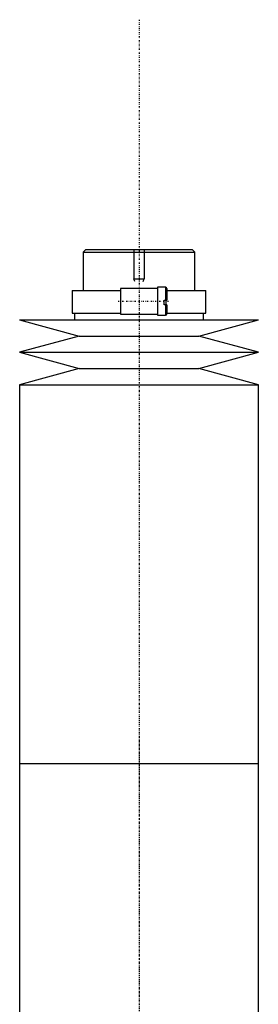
# Model space of a CAD drawing. Extents: x -502 to 174, y -319 to 715.
# Tile 4 of 4: x -495 to -405, y 345 to 715. Entities that reach past the tile are written whole.
import ezdxf

# ---------------------------------------------------------------- set-up
doc = ezdxf.new("R2010")
doc.units = 0
doc.linetypes.add('CENTER', pattern=[1.5, 0.45, -0.5, 0.05, -0.5])
for name, color, linetype in [('AM_0', 7, 'CONTINUOUS'), ('AM_10', 7, 'CONTINUOUS'), ('AM_7', 7, 'CENTER')]:
    doc.layers.add(name, color=color, linetype=linetype)

msp = doc.modelspace()

# ---------------------------------------------------------------- linework, layer by layer
at = {"layer": 'AM_0', "color": 7, "linetype": 'CONTINUOUS'}
for p, q in [((-470, 629), (-471, 628)), ((-471, 628), (-471, 613.5)), ((-471, 628), (-429, 628)), ((-470, 629), (-430, 629)), ((-429, 628), (-430, 629)), ((-429, 613.5), (-429, 628)), ((-475.15, 613.5), (-475.15, 605)), ((-475.15, 613.5), (-457, 613.5)), ((-443, 614.35), (-457, 614.35)), ((-457, 614.35), (-457, 604.65)), ((-440, 614.75), (-443, 614.75)), ((-443, 614.75), (-443, 604.25)), ((-440, 614.75), (-440, 609.9)), ((-439.5, 614.25), (-439.5, 609.9)), ((-439.5, 613.5), (-424.85, 613.5)), ((-424.85, 605), (-424.85, 613.5)), ((-440.5, 609.9), (-439.5, 609.9)), ((-440.5, 608.1), (-440.5, 609.9)), ((-439.5, 608.1), (-440.5, 608.1)), ((-440, 608.1), (-440, 604.25)), ((-439.83, 609.9), (-439.83, 608.1)), ((-439.5, 608.1), (-439.5, 604.75)), ((-475.15, 605), (-457, 605)), ((-474.35, 605), (-474.35, 602.5)), ((-457, 604.65), (-443, 604.65)), ((-443, 604.25), (-440, 604.25)), ((-439.5, 605), (-424.85, 605)), ((-425.65, 602.5), (-425.65, 605)), ((-495, 602.5), (-472.5, 596.4)), ((-495, 602.5), (-405, 602.5)), ((-427.5, 596.4), (-405, 602.5)), ((-472.5, 596.4), (-495, 590.3)), ((-472.5, 596.4), (-427.5, 596.4)), ((-405, 590.3), (-427.5, 596.4)), ((-495, 590.3), (-472.5, 584.2)), ((-495, 590.3), (-405, 590.3)), ((-427.5, 584.2), (-405, 590.3)), ((-472.5, 584.2), (-495, 578.1)), ((-472.5, 584.2), (-427.5, 584.2)), ((-405, 578.1), (-427.5, 584.2)), ((-495, 578.1), (-495, 435.5)), ((-495, 578.1), (-405, 578.1)), ((-405, 435.5), (-405, 578.1)), ((-495, 435.5), (-495, 292.9)), ((-495, 435.5), (-405, 435.5)), ((-495, 435.5), (-405, 435.5)), ((-405, 292.9), (-405, 435.5))]:
    msp.add_line(p, q, dxfattribs=at)
for centre, start, end in [((-440, 614.25), 0, 90), ((-440, 604.75), 270, 0)]:
    msp.add_arc(centre, 0.5, start, end, dxfattribs=at)
at = {"layer": 'AM_10', "color": 7, "linetype": 'CONTINUOUS'}
for p, q in [((-452, 629), (-452, 618)), ((-448, 629), (-448, 618)), ((-451.62, 616.9), (-452, 618)), ((-452, 618), (-448, 618)), ((-448.38, 616.9), (-448, 618))]:
    msp.add_line(p, q, dxfattribs=at)
at = {"layer": 'AM_7', "color": 4, "linetype": 'CENTER'}
for p, q in [((-450, 715.48), (-450, -86.97)), ((-450, 622.4), (-450, 426.6)), ((-457.88, 609.5), (-438.62, 609.5)), ((-450, 444.4), (-450, 248.6))]:
    msp.add_line(p, q, dxfattribs=at)

doc.saveas('drawing.dxf')
